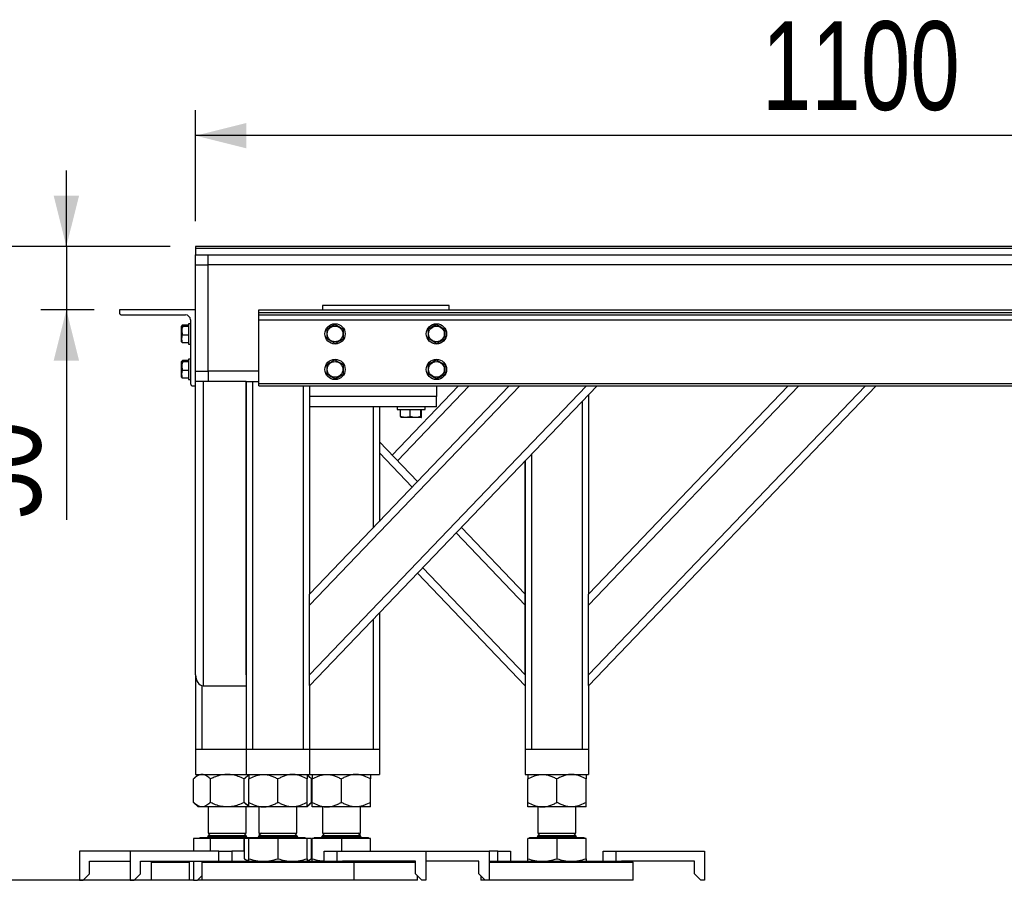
# Model space of a CAD drawing. Header units: millimetres. Extents: x 5 to 589, y 5 to 415.
# Tile 43 of 62: x 327 to 366, y 275 to 309. Entities that reach past the tile are written whole.
import ezdxf

# ---------------------------------------------------------------- set-up
doc = ezdxf.new("R2010")
doc.units = ezdxf.units.MM
doc.layers.add('COTES', color=1, linetype='Continuous')
doc.layers.add('TRAIT-FORT', color=4, linetype='Continuous', lineweight=25)
doc.styles.add('SLDTEXTSTYLE0', font='TXT', dxfattribs={"width": 0.75})
doc.dimstyles.new('SLDDIMSTYLE0', dxfattribs={"dimtxt": 3.5, "dimasz": 2, "dimexe": 0, "dimexo": 0.0625, "dimgap": 0.875, "dimtad": 1, "dimlfac": 20, "dimrnd": 1e-09, "dimzin": 12, "dimdsep": 46, "dimtxsty": 'SLDTEXTSTYLE0', "dimsah": 1, "dimcen": 0.09, "dimadec": 0, "dimazin": 3, "dimtfac": 1, "dimtofl": 0, "dimtmove": 0, "dimatfit": 3, "dimfxl": 0, "dimfrac": 2, "dimtolj": 1, "dimtzin": 12, "dimarcsym": 0})
doc.dimstyles.new('SLDDIMSTYLE1', dxfattribs={"dimtxt": 3.5, "dimasz": 2, "dimexe": 0, "dimexo": 0.0625, "dimgap": 0.875, "dimtad": 1, "dimlfac": 20, "dimrnd": 1e-09, "dimzin": 12, "dimdsep": 46, "dimtxsty": 'SLDTEXTSTYLE0', "dimsah": 1, "dimcen": 0.09, "dimadec": 0, "dimazin": 3, "dimtfac": 1, "dimtmove": 0, "dimatfit": 0, "dimfxl": 0, "dimfrac": 2, "dimtolj": 1, "dimtzin": 12, "dimarcsym": 0})

# ---------------------------------------------------------------- blocks, each defined once
blk = doc.blocks.new('_D_8')
at = {"layer": 'COTES', "color": 1}
for p, q in [((329.277, 300.2), (329.277, 303.2)), ((333.371, 300.2), (328.277, 300.2)), ((329.277, 300.2), (329.277, 297.7)), ((330.371, 297.7), (328.277, 297.7)), ((329.277, 297.7), (329.277, 289.419))]:
    blk.add_line(p, q, dxfattribs=at)
for points in [[(329.277, 300.2), (329.777, 302.2), (328.777, 302.2)], [(329.277, 297.7), (328.777, 295.7), (329.777, 295.7)]]:
    blk.add_solid(points, dxfattribs=at)
at = {"layer": 'COTES', "color": 1, "insert": (324.765, 289.419), "char_height": 3.5, "attachment_point": 1, "rotation": 90, "style": 'SLDTEXTSTYLE0'}
blk.add_mtext('50', dxfattribs=at)
blk = doc.blocks.new('_D_9')
at = {"layer": 'COTES', "color": 1}
for p, q in [((333.371, 300.2), (318.796, 300.2)), ((319.796, 275.2), (319.796, 300.2)), ((333.621, 275.2), (318.796, 275.2))]:
    blk.add_line(p, q, dxfattribs=at)
for points in [[(319.796, 300.2), (319.296, 298.2), (320.296, 298.2)], [(319.796, 275.2), (320.296, 277.2), (319.296, 277.2)]]:
    blk.add_solid(points, dxfattribs=at)
at = {"layer": 'COTES', "color": 1, "insert": (315.285, 283.821), "char_height": 3.5, "attachment_point": 1, "rotation": 90, "style": 'SLDTEXTSTYLE0'}
blk.add_mtext('500', dxfattribs=at)
blk = doc.blocks.new('_D_10')
at = {"layer": 'COTES', "color": 1}
for p, q in [((334.371, 301.2), (334.371, 305.569)), ((389.371, 301.2), (389.371, 305.569)), ((389.371, 304.569), (334.371, 304.569))]:
    blk.add_line(p, q, dxfattribs=at)
for points in [[(334.371, 304.569), (336.371, 304.069), (336.371, 305.069)], [(389.371, 304.569), (387.371, 305.069), (387.371, 304.069)]]:
    blk.add_solid(points, dxfattribs=at)
at = {"layer": 'COTES', "color": 1, "insert": (356.699, 309.081), "char_height": 3.5, "attachment_point": 1, "style": 'SLDTEXTSTYLE0'}
blk.add_mtext('1100', dxfattribs=at)

msp = doc.modelspace()

# ---------------------------------------------------------------- linework, layer by layer
at = {"layer": 'TRAIT-FORT', "color": 4, "linetype": 'Continuous', "lineweight": 25}
for p, q in [((389.37148, 300.20024), (334.37148, 300.20024)), ((334.37148, 300.20024), (334.37148, 300.12524)), ((334.37148, 300.12524), (334.37148, 299.87524)), ((389.37148, 300.12524), (334.37148, 300.12524)), ((334.37148, 299.87524), (389.37148, 299.87524)), ((334.37148, 299.47524), (334.37148, 299.87524)), ((334.87148, 299.47524), (334.87148, 299.87524)), ((334.37148, 299.47524), (334.87148, 299.47524)), ((334.37148, 295.27524), (334.37148, 299.47524)), ((334.87148, 295.27524), (334.87148, 299.47524)), ((388.87148, 299.47524), (334.87148, 299.47524)), ((344.37148, 297.87524), (339.37148, 297.87524)), ((339.37148, 297.87524), (339.37148, 297.70024)), ((344.37148, 297.70024), (344.37148, 297.87524)), ((331.37148, 297.70024), (331.37148, 297.60024)), ((334.37148, 297.70024), (331.37148, 297.70024)), ((331.47148, 297.50024), (333.97148, 297.50024)), ((336.87148, 297.60024), (336.87148, 297.70024)), ((336.87148, 297.70024), (386.87148, 297.70024)), ((336.87148, 297.50024), (336.87148, 297.60024)), ((336.87148, 297.60024), (386.87148, 297.60024)), ((336.87148, 297.50024), (386.87148, 297.50024)), ((336.87148, 297.30024), (336.87148, 297.50024)), ((333.83298, 297.07891), (333.82148, 297.05899)), ((333.82148, 296.86921), (333.82148, 297.05899)), ((334.09648, 297.09654), (333.85989, 297.09654)), ((334.09648, 297.04862), (333.85989, 297.04862)), ((334.17148, 297.15024), (334.09648, 297.15024)), ((334.09648, 297.15024), (334.09648, 296.35024)), ((334.17148, 297.30024), (334.17148, 294.80024)), ((336.87148, 297.30024), (386.87148, 297.30024)), ((336.87148, 294.80024), (336.87148, 297.30024)), ((333.82148, 296.44149), (333.82148, 296.86921)), ((334.09648, 296.70232), (333.85989, 296.70232)), ((333.82148, 296.44149), (333.83298, 296.42158)), ((334.09648, 296.40394), (333.85989, 296.40394)), ((334.09648, 296.35024), (334.17148, 296.35024)), ((333.83298, 295.67891), (333.82148, 295.65899)), ((333.82148, 295.46921), (333.82148, 295.65899)), ((333.82148, 295.04149), (333.82148, 295.46921)), ((334.09648, 295.69654), (333.85989, 295.69654)), ((334.09648, 295.64862), (333.85989, 295.64862)), ((334.17148, 295.75024), (334.09648, 295.75024)), ((334.09648, 295.75024), (334.09648, 294.95024)), ((334.09648, 295.30232), (333.85989, 295.30232)), ((334.37148, 295.27524), (334.87148, 295.27524)), ((334.37148, 294.87524), (334.37148, 295.27524)), ((334.87148, 295.27524), (334.87148, 294.87524)), ((336.87148, 295.27524), (334.87148, 295.27524)), ((333.82148, 295.04149), (333.83298, 295.02158)), ((334.09648, 295.00394), (333.85989, 295.00394)), ((334.09648, 294.95024), (334.17148, 294.95024)), ((334.27148, 294.70024), (334.37148, 294.70024)), ((334.37148, 294.70024), (334.37148, 294.87524)), ((334.87148, 294.87524), (334.37148, 294.87524)), ((334.37148, 283.30883), (334.37148, 294.70024)), ((334.67148, 294.87524), (334.67148, 282.87524)), ((336.37148, 294.87524), (334.87148, 294.87524)), ((336.37138, 283.30883), (336.37138, 294.87524)), ((336.37148, 294.87524), (336.37148, 280.37524)), ((336.37148, 294.87524), (336.62148, 294.87524)), ((336.62148, 294.87524), (336.62148, 280.37524)), ((336.62148, 294.87524), (336.87148, 294.87524)), ((336.87148, 294.80024), (386.87148, 294.80024)), ((336.87148, 294.70024), (336.87148, 294.80024)), ((336.87148, 294.70024), (386.87148, 294.70024)), ((338.62138, 294.70024), (338.62138, 280.37524)), ((338.87138, 294.70024), (338.87138, 286.48242)), ((350.20367, 294.70024), (338.87138, 282.87524)), ((338.87138, 286.48846), (346.74101, 294.70024)), ((338.87138, 283.30883), (349.78815, 294.70024)), ((347.15653, 294.70024), (338.87138, 286.05487)), ((338.87148, 294.70024), (338.87148, 286.48856)), ((342.12143, 291.96677), (344.74101, 294.70024)), ((345.15653, 294.70024), (342.32919, 291.74998)), ((343.87148, 294.70024), (343.87148, 294.27524)), ((361.20367, 294.70024), (349.87138, 282.87524)), ((349.87138, 286.48846), (357.74101, 294.70024)), ((349.87138, 283.30883), (360.78815, 294.70024)), ((358.15653, 294.70024), (349.87138, 286.05487)), ((349.87138, 294.35351), (349.87138, 286.48239)), ((343.87148, 294.27524), (338.87148, 294.27524)), ((343.87148, 293.87524), (343.87148, 294.27524)), ((349.62138, 294.09264), (349.62138, 280.37524)), ((343.87148, 293.87524), (338.87148, 293.87524)), ((341.37138, 293.87524), (341.37138, 289.09715)), ((341.62138, 293.87524), (341.62138, 289.35802)), ((341.62148, 293.87524), (341.62148, 289.35812)), ((342.32148, 293.87524), (342.32148, 293.77524)), ((342.32148, 293.77524), (343.42148, 293.77524)), ((342.45647, 293.49097), (342.45647, 293.77524)), ((342.83955, 293.49097), (342.83955, 293.77524)), ((343.25456, 293.49097), (343.25456, 293.77524)), ((343.28649, 293.49097), (343.28649, 293.77524)), ((343.42148, 293.77524), (343.42148, 293.87524)), ((342.64801, 293.45524), (342.47224, 293.45524)), ((343.04705, 293.45524), (342.64801, 293.45524)), ((343.27052, 293.45524), (343.04705, 293.45524)), ((341.62148, 292.48846), (343.12143, 290.92329)), ((342.91367, 290.7065), (341.62148, 292.05487)), ((347.62148, 292.00578), (347.62148, 280.37524)), ((347.37138, 283.30883), (347.37138, 291.74481)), ((347.37148, 291.74491), (347.37148, 280.37524)), ((347.37138, 286.05497), (344.645, 288.89989)), ((344.85276, 289.11668), (347.37138, 286.48856)), ((347.37148, 282.87524), (343.12143, 287.31008)), ((343.32919, 287.52687), (347.37138, 283.30893)), ((338.87138, 286.05487), (338.87138, 286.48242)), ((349.87138, 286.05487), (349.87138, 286.48239)), ((338.87138, 283.30883), (338.87138, 286.05487)), ((349.87138, 283.30883), (349.87138, 286.05487)), ((341.37138, 285.48394), (341.37138, 280.37524)), ((341.62138, 285.74481), (341.62138, 280.37524)), ((341.62148, 285.74491), (341.62148, 280.37524)), ((334.37148, 283.30883), (334.37148, 280.37524)), ((338.87138, 282.88128), (338.87138, 283.30883)), ((349.87138, 282.88131), (349.87138, 283.30883)), ((334.62148, 282.88131), (334.62148, 280.37524)), ((334.67148, 282.87524), (336.37148, 282.87524)), ((338.87138, 282.88128), (338.87138, 280.37524)), ((338.87148, 282.87535), (338.87148, 280.37524)), ((349.87138, 282.88131), (349.87138, 280.37524)), ((334.37143, 280.37524), (334.37143, 279.37524)), ((334.37143, 280.37524), (334.62148, 280.37524)), ((334.62148, 280.37524), (336.35773, 280.37524)), ((336.37143, 280.37524), (336.37143, 279.37524)), ((336.37143, 280.37524), (336.62148, 280.37524)), ((336.62148, 280.37524), (338.62138, 280.37524)), ((338.62138, 280.37524), (338.87143, 280.37524)), ((338.87143, 280.37524), (338.87143, 279.37524)), ((338.87148, 280.37524), (341.37138, 280.37524)), ((341.37138, 280.37524), (341.62143, 280.37524)), ((341.62143, 280.37524), (341.62143, 279.37524)), ((341.62153, 280.37524), (341.62153, 279.37524)), ((347.37143, 280.37524), (347.37143, 279.37524)), ((347.37143, 280.37524), (347.62148, 280.37524)), ((347.62148, 280.37524), (349.62138, 280.37524)), ((349.62138, 280.37524), (349.87143, 280.37524)), ((349.87143, 280.37524), (349.87143, 279.37524)), ((334.47143, 279.37524), (334.29353, 279.19734)), ((334.29353, 278.27315), (334.29353, 279.19734)), ((334.37143, 279.37524), (336.37143, 279.37524)), ((334.95748, 278.27315), (334.95748, 279.19734)), ((336.28538, 278.27315), (336.28538, 279.19734)), ((336.47143, 279.37524), (336.29353, 279.19734)), ((336.29353, 278.27315), (336.29353, 279.19734)), ((336.37143, 279.37524), (338.87143, 279.37524)), ((336.47143, 278.27315), (336.47143, 279.19734)), ((337.62143, 278.27315), (337.62143, 279.19734)), ((338.94934, 279.19734), (338.77143, 279.37524)), ((338.77143, 278.27315), (338.77143, 279.19734)), ((338.87143, 279.37524), (341.62143, 279.37524)), ((338.94934, 278.27315), (338.94934, 279.19734)), ((338.97143, 278.27315), (338.97143, 279.19734)), ((340.12143, 278.27315), (340.12143, 279.19734)), ((341.27143, 278.27315), (341.27143, 279.19734)), ((341.27153, 278.27315), (341.27153, 279.19734)), ((341.62143, 279.37524), (341.62153, 279.37524)), ((347.37143, 279.37524), (349.87143, 279.37524)), ((347.47143, 278.27315), (347.47143, 279.19734)), ((348.62143, 278.27315), (348.62143, 279.19734)), ((349.77143, 278.27315), (349.77143, 279.19734)), ((334.29353, 278.27315), (334.47143, 278.09524)), ((334.6255, 278.09524), (334.47143, 278.09524)), ((335.62143, 278.09524), (334.6255, 278.09524)), ((334.87143, 278.09524), (334.87143, 277.06024)), ((336.47143, 278.09524), (335.62143, 278.09524)), ((336.29353, 278.27315), (336.47143, 278.09524)), ((336.37143, 277.06024), (336.37143, 278.09524)), ((337.04643, 278.09524), (336.47143, 278.09524)), ((336.87143, 278.09524), (336.87143, 277.06024)), ((338.19643, 278.09524), (337.04643, 278.09524)), ((338.77143, 278.09524), (338.19643, 278.09524)), ((338.37143, 277.06024), (338.37143, 278.09524)), ((338.77143, 278.09524), (338.94934, 278.27315)), ((339.54643, 278.09524), (338.97143, 278.09524)), ((339.37143, 278.09524), (339.37143, 277.06024)), ((340.69643, 278.09524), (339.54643, 278.09524)), ((341.27143, 278.09524), (340.69643, 278.09524)), ((340.87143, 277.06024), (340.87143, 278.09524)), ((340.87153, 277.06024), (340.87153, 278.09524)), ((341.27153, 278.09524), (341.27143, 278.09524)), ((348.04643, 278.09524), (347.47143, 278.09524)), ((347.87143, 278.09524), (347.87143, 277.06024)), ((349.19643, 278.09524), (348.04643, 278.09524)), ((349.77143, 278.09524), (349.19643, 278.09524)), ((349.37143, 277.06024), (349.37143, 278.09524)), ((334.29353, 276.84524), (334.29353, 276.35024)), ((334.95748, 276.84524), (334.29353, 276.84524)), ((334.55393, 276.88024), (334.51893, 276.84524)), ((334.55393, 276.88524), (334.55393, 276.88024)), ((334.55393, 276.88524), (336.55393, 276.88524)), ((334.55393, 276.88024), (336.55393, 276.88024)), ((334.96615, 277.06024), (334.87143, 276.96553)), ((334.87143, 277.06024), (336.37143, 277.06024)), ((334.87143, 276.96553), (334.87143, 276.93524)), ((334.87143, 276.96553), (335.24643, 276.96553)), ((334.87143, 276.93524), (336.37143, 276.93524)), ((334.95748, 276.35024), (334.95748, 276.84524)), ((336.28538, 276.84524), (334.95748, 276.84524)), ((335.24643, 276.96553), (336.37143, 276.96553)), ((336.37143, 276.96553), (336.27671, 277.06024)), ((336.28538, 276.35024), (336.28538, 276.84524)), ((336.29353, 276.84524), (336.28538, 276.84524)), ((336.29353, 276.84524), (336.29353, 276.05296)), ((336.47143, 276.84524), (336.29353, 276.84524)), ((336.37143, 276.93524), (336.37143, 276.96553)), ((336.47143, 276.05296), (336.47143, 276.84524)), ((337.62143, 276.84524), (336.47143, 276.84524)), ((336.55393, 276.88024), (336.51893, 276.84524)), ((336.55393, 276.88524), (336.55393, 276.88024)), ((336.55393, 276.88524), (337.08768, 276.88524)), ((336.55393, 276.88024), (337.08768, 276.88024)), ((336.96615, 277.06024), (336.87143, 276.96553)), ((336.87143, 277.06024), (337.24643, 277.06024)), ((336.87143, 276.96553), (336.87143, 276.93524)), ((336.87143, 276.96553), (338.27095, 276.96553)), ((336.87143, 276.93524), (337.24643, 276.93524)), ((337.08768, 276.88524), (338.68893, 276.88524)), ((337.08768, 276.88024), (338.68893, 276.88024)), ((337.24643, 277.06024), (338.37143, 277.06024)), ((337.24643, 276.93524), (338.37143, 276.93524)), ((337.62143, 276.84524), (337.62143, 276.05296)), ((338.77143, 276.84524), (337.62143, 276.84524)), ((338.27095, 276.96553), (338.37143, 276.96553)), ((338.37143, 276.96553), (338.27671, 277.06024)), ((338.37143, 276.93524), (338.37143, 276.96553)), ((338.68893, 276.88024), (338.68893, 276.88524)), ((338.72393, 276.84524), (338.68893, 276.88024)), ((338.94934, 276.84524), (338.77143, 276.84524)), ((338.77143, 276.05296), (338.77143, 276.84524)), ((338.94934, 276.05296), (338.94934, 276.84524)), ((338.97143, 276.05296), (338.97143, 276.84524)), ((340.12143, 276.84524), (338.97143, 276.84524)), ((339.05393, 276.88024), (339.01893, 276.84524)), ((339.05393, 276.88524), (339.05393, 276.88024)), ((339.05393, 276.88524), (339.58768, 276.88524)), ((339.05393, 276.88024), (339.58768, 276.88024)), ((339.46615, 277.06024), (339.37143, 276.96553)), ((339.37143, 277.06024), (339.74643, 277.06024)), ((339.37143, 276.96553), (339.37143, 276.93524)), ((339.37143, 276.96553), (340.77095, 276.96553)), ((339.37143, 276.93524), (339.74643, 276.93524)), ((339.58768, 276.88524), (341.18893, 276.88524)), ((339.58768, 276.88024), (341.18893, 276.88024)), ((339.74643, 277.06024), (340.87143, 277.06024)), ((339.74643, 276.93524), (340.87143, 276.93524)), ((341.27143, 276.84524), (340.12143, 276.84524)), ((340.12143, 276.84524), (340.12143, 276.35024)), ((340.77095, 276.96553), (340.87143, 276.96553)), ((340.87143, 276.96553), (340.77671, 277.06024)), ((340.87153, 276.96553), (340.77681, 277.06024)), ((340.87143, 277.06024), (340.87153, 277.06024)), ((340.87143, 276.93524), (340.87143, 276.96553)), ((340.87143, 276.96553), (340.87153, 276.96553)), ((340.87143, 276.93524), (340.87153, 276.93524)), ((340.87153, 276.93524), (340.87153, 276.96553)), ((341.18893, 276.88024), (341.18893, 276.88524)), ((341.18893, 276.88524), (341.18903, 276.88524)), ((341.22393, 276.84524), (341.18893, 276.88024)), ((341.18893, 276.88024), (341.18903, 276.88024)), ((341.18903, 276.88024), (341.18903, 276.88524)), ((341.22403, 276.84524), (341.18903, 276.88024)), ((341.27143, 276.35024), (341.27143, 276.84524)), ((341.27153, 276.84524), (341.27143, 276.84524)), ((341.27153, 276.35024), (341.27153, 276.84524)), ((347.47143, 276.05296), (347.47143, 276.84524)), ((348.62143, 276.84524), (347.47143, 276.84524)), ((347.55393, 276.88024), (347.51893, 276.84524)), ((347.55393, 276.88524), (347.55393, 276.88024)), ((347.55393, 276.88524), (348.08768, 276.88524)), ((347.55393, 276.88024), (348.08768, 276.88024)), ((347.96615, 277.06024), (347.87143, 276.96553)), ((347.87143, 277.06024), (348.24643, 277.06024)), ((347.87143, 276.96553), (347.87143, 276.93524)), ((347.87143, 276.96553), (349.27095, 276.96553)), ((347.87143, 276.93524), (348.24643, 276.93524)), ((348.08768, 276.88524), (349.68893, 276.88524)), ((348.08768, 276.88024), (349.68893, 276.88024)), ((348.24643, 277.06024), (349.37143, 277.06024)), ((348.24643, 276.93524), (349.37143, 276.93524)), ((348.62143, 276.84524), (348.62143, 276.05296)), ((349.77143, 276.84524), (348.62143, 276.84524)), ((349.27095, 276.96553), (349.37143, 276.96553)), ((349.37143, 276.96553), (349.27671, 277.06024)), ((349.37143, 276.93524), (349.37143, 276.96553)), ((349.68893, 276.88024), (349.68893, 276.88524)), ((349.72393, 276.84524), (349.68893, 276.88024)), ((349.77143, 276.05296), (349.77143, 276.84524)), ((329.79643, 276.35024), (329.79643, 275.20024)), ((331.79643, 276.35024), (329.79643, 276.35024)), ((331.79643, 276.35024), (331.79643, 275.20024)), ((335.29643, 276.35024), (331.79643, 276.35024)), ((335.29643, 275.95024), (335.29643, 276.35024)), ((335.29643, 276.35024), (335.79643, 276.35024)), ((336.29353, 276.35024), (335.79643, 276.35024)), ((335.79643, 276.35024), (335.79643, 275.95024)), ((336.29353, 276.05296), (336.47143, 275.95024)), ((338.77143, 275.95024), (338.94934, 276.05296)), ((338.94934, 276.35024), (338.97143, 276.35024)), ((339.44643, 275.95024), (339.44643, 276.35024)), ((339.44643, 276.35024), (339.94643, 276.35024)), ((339.94643, 276.35024), (339.94643, 275.95024)), ((339.94643, 276.35024), (343.44643, 276.35024)), ((343.44643, 276.35024), (345.94643, 276.35024)), ((343.44643, 276.35024), (343.44643, 275.20024)), ((345.94643, 276.35024), (345.94653, 276.35024)), ((345.94643, 276.35024), (345.94643, 275.20024)), ((345.94653, 276.35024), (345.94653, 275.20024)), ((346.29643, 276.35024), (345.94653, 276.35024)), ((346.29643, 275.95024), (346.29643, 276.35024)), ((346.29643, 276.35024), (346.79643, 276.35024)), ((346.79643, 276.35024), (346.79643, 275.95024)), ((350.44643, 275.95024), (350.44643, 276.35024)), ((350.44643, 276.35024), (350.94643, 276.35024)), ((350.94643, 276.35024), (350.94643, 275.95024)), ((350.94643, 276.35024), (354.44643, 276.35024)), ((354.44643, 276.35024), (354.44643, 275.20024)), ((330.19643, 275.45024), (330.19643, 275.95024)), ((330.19643, 275.95024), (331.79643, 275.95024)), ((332.19643, 275.95024), (335.08125, 275.95024)), ((332.19643, 275.45024), (332.19643, 275.95024)), ((332.67143, 275.95024), (332.62143, 275.90024)), ((332.62143, 275.90024), (332.62143, 275.20024)), ((334.12143, 275.90024), (332.62143, 275.90024)), ((334.12143, 275.95024), (334.12143, 275.20024)), ((334.29643, 275.95024), (334.29643, 275.20024)), ((334.67143, 275.95024), (334.62143, 275.90024)), ((334.62143, 275.90024), (334.62143, 275.20024)), ((340.62143, 275.90024), (334.62143, 275.90024)), ((335.08125, 275.95024), (340.16161, 275.95024)), ((343.04643, 275.95024), (340.16161, 275.95024)), ((340.62143, 275.90024), (340.57143, 275.95024)), ((340.62143, 275.20024), (340.62143, 275.90024)), ((343.04643, 275.90024), (340.62143, 275.90024)), ((343.04643, 275.45024), (343.04643, 275.95024)), ((345.54643, 275.95024), (343.44643, 275.95024)), ((345.54643, 275.45024), (345.54643, 275.95024)), ((351.62143, 275.90024), (345.94643, 275.90024)), ((345.94653, 275.95024), (346.08125, 275.95024)), ((346.08125, 275.95024), (351.16161, 275.95024)), ((354.04643, 275.95024), (351.16161, 275.95024)), ((351.62143, 275.90024), (351.57143, 275.95024)), ((351.62143, 275.20024), (351.62143, 275.90024)), ((354.04643, 275.45024), (354.04643, 275.95024)), ((329.94643, 275.20024), (330.19643, 275.45024)), ((331.94643, 275.20024), (332.19643, 275.45024)), ((334.44643, 275.20024), (334.62143, 275.37524)), ((334.44653, 275.20024), (334.62143, 275.37514)), ((343.04643, 275.45024), (343.29643, 275.20024)), ((343.12143, 275.20024), (343.12143, 275.37524)), ((343.12153, 275.20024), (343.12153, 275.37514)), ((345.54643, 275.45024), (345.79643, 275.20024)), ((345.62143, 275.37524), (345.62143, 275.20024)), ((354.04643, 275.45024), (354.29643, 275.20024)), ((329.79643, 275.20024), (329.94643, 275.20024)), ((331.79643, 275.20024), (331.94643, 275.20024)), ((334.12143, 275.20024), (332.62143, 275.20024)), ((334.29643, 275.20024), (334.12143, 275.20024)), ((334.29643, 275.20024), (334.44643, 275.20024)), ((334.44643, 275.20024), (334.44653, 275.20024)), ((334.62143, 275.20024), (334.44653, 275.20024)), ((337.62143, 275.20024), (334.62143, 275.20024)), ((340.62143, 275.20024), (337.62143, 275.20024)), ((343.12143, 275.20024), (340.62143, 275.20024)), ((343.12153, 275.20024), (343.12143, 275.20024)), ((343.44643, 275.20024), (343.29643, 275.20024)), ((345.79643, 275.20024), (345.62143, 275.20024)), ((345.94643, 275.20024), (345.79643, 275.20024)), ((345.94653, 275.20024), (345.94643, 275.20024)), ((348.62143, 275.20024), (345.94643, 275.20024)), ((351.62143, 275.20024), (348.62143, 275.20024)), ((354.44643, 275.20024), (354.29643, 275.20024))]:
    msp.add_line(p, q, dxfattribs=at)
for centre, radius in [((339.87148, 296.75024), 0.4), ((339.87148, 296.75024), 0.30875), ((343.87148, 296.75024), 0.4), ((343.87148, 296.75024), 0.30875), ((339.87148, 295.35024), 0.4), ((339.87148, 295.35024), 0.30875), ((343.87148, 295.35024), 0.4), ((343.87148, 295.35024), 0.30875)]:
    msp.add_circle(centre, radius, dxfattribs=at)
for centre, radius, start, end in [((331.47148, 297.60024), 0.1, 180, 270), ((333.97148, 297.30024), 0.2, 0, 90), ((334.27148, 294.80024), 0.1, 180, 270), ((334.82143, 276.93524), 0.05, 270, 360), ((336.42143, 276.93524), 0.05, 180, 270), ((336.82143, 276.93524), 0.05, 270, 360), ((338.42143, 276.93524), 0.05, 180, 270), ((339.32143, 276.93524), 0.05, 270, 360), ((340.92143, 276.93524), 0.05, 180, 270), ((347.82143, 276.93524), 0.05, 270, 360), ((349.42143, 276.93524), 0.05, 180, 270)]:
    msp.add_arc(centre, radius, start, end, dxfattribs=at)
for centre, end_param in [((334.67148, 283.30883), 6.28318531), ((336.67138, 283.30883), 4.73820959), ((347.67138, 283.30883), 4.73820959)]:
    msp.add_ellipse(centre, major_axis=(0, -0.43359), ratio=0.69190536, start_param=4.71238898, end_param=end_param, dxfattribs=at)
for points, knots in [([(333.85989, 297.09654), (333.85157, 297.09239), (333.83475, 297.08398), (333.82542, 297.06767), (333.84654, 297.056), (333.85989, 297.04862)], [0, 0, 0, 0, 0.26486233, 0.53546796, 1, 1, 1, 1]), ([(333.85989, 297.04862), (333.84826, 297.00446), (333.82903, 296.93148), (333.83089, 296.82566), (333.84425, 296.75466), (333.85644, 296.71388), (333.85989, 296.70232)], [0, 0, 0, 0, 0.38639472, 0.63860277, 0.89762595, 1, 1, 1, 1]), ([(339.87148, 297.12552), (339.84329, 297.10925), (339.7863, 297.07634), (339.67569, 297.01248), (339.59651, 296.96677), (339.54648, 296.93788)], [0, 0, 0, 0, 0.26486233, 0.53546796, 1, 1, 1, 1]), ([(339.87148, 297.12552), (339.89967, 297.10925), (339.95666, 297.07634), (340.06727, 297.01248), (340.14645, 296.96677), (340.19648, 296.93788)], [0, 0, 0, 0, 0.26486233, 0.53546796, 1, 1, 1, 1]), ([(343.87148, 297.12552), (343.84329, 297.10925), (343.7863, 297.07634), (343.67569, 297.01248), (343.59651, 296.96677), (343.54648, 296.93788)], [0, 0, 0, 0, 0.26486233, 0.53546796, 1, 1, 1, 1]), ([(343.87148, 297.12552), (343.89967, 297.10925), (343.95666, 297.07634), (344.06727, 297.01248), (344.14645, 296.96677), (344.19648, 296.93788)], [0, 0, 0, 0, 0.26486233, 0.53546796, 1, 1, 1, 1]), ([(333.85989, 296.40394), (333.85157, 296.42983), (333.83475, 296.48215), (333.82542, 296.5837), (333.84654, 296.65639), (333.85989, 296.70232)], [0, 0, 0, 0, 0.264862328, 0.535467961, 1, 1, 1, 1]), ([(339.54648, 296.93788), (339.54648, 296.89003), (339.54648, 296.81094), (339.54648, 296.69627), (339.54648, 296.61933), (339.54648, 296.57513), (339.54648, 296.56261)], [0, 0, 0, 0, 0.38639472, 0.63860277, 0.89762595, 1, 1, 1, 1]), ([(340.19648, 296.93788), (340.19648, 296.89003), (340.19648, 296.81094), (340.19648, 296.69627), (340.19648, 296.61933), (340.19648, 296.57513), (340.19648, 296.56261)], [0, 0, 0, 0, 0.38639472, 0.63860277, 0.89762595, 1, 1, 1, 1]), ([(343.54648, 296.93788), (343.54648, 296.89003), (343.54648, 296.81094), (343.54648, 296.69627), (343.54648, 296.61933), (343.54648, 296.57513), (343.54648, 296.56261)], [0, 0, 0, 0, 0.38639472, 0.63860277, 0.89762595, 1, 1, 1, 1]), ([(344.19648, 296.93788), (344.19648, 296.89003), (344.19648, 296.81094), (344.19648, 296.69627), (344.19648, 296.61933), (344.19648, 296.57513), (344.19648, 296.56261)], [0, 0, 0, 0, 0.38639472, 0.63860277, 0.89762595, 1, 1, 1, 1]), ([(333.85989, 296.40394), (333.85079, 296.4081), (333.83739, 296.41421), (333.83534, 296.42053), (333.83468, 296.42256)], [0, 0, 0, 0, 0.67910778, 1, 1, 1, 1]), ([(339.87148, 296.37497), (339.84329, 296.39124), (339.7863, 296.42415), (339.67569, 296.48801), (339.59651, 296.53372), (339.54648, 296.56261)], [0, 0, 0, 0, 0.26486233, 0.53546796, 1, 1, 1, 1]), ([(339.87148, 296.37497), (339.89967, 296.39124), (339.95666, 296.42415), (340.06727, 296.48801), (340.14645, 296.53372), (340.19648, 296.56261)], [0, 0, 0, 0, 0.26486233, 0.53546796, 1, 1, 1, 1]), ([(343.87148, 296.37497), (343.84329, 296.39124), (343.7863, 296.42415), (343.67569, 296.48801), (343.59651, 296.53372), (343.54648, 296.56261)], [0, 0, 0, 0, 0.26486233, 0.53546796, 1, 1, 1, 1]), ([(343.87148, 296.37497), (343.89967, 296.39124), (343.95666, 296.42415), (344.06727, 296.48801), (344.14645, 296.53372), (344.19648, 296.56261)], [0, 0, 0, 0, 0.26486233, 0.53546796, 1, 1, 1, 1]), ([(333.85989, 295.69654), (333.85157, 295.69239), (333.83475, 295.68398), (333.82542, 295.66767), (333.84654, 295.656), (333.85989, 295.64862)], [0, 0, 0, 0, 0.26486233, 0.53546796, 1, 1, 1, 1]), ([(333.85989, 295.64862), (333.84826, 295.60446), (333.82903, 295.53148), (333.83089, 295.42566), (333.84425, 295.35466), (333.85644, 295.31388), (333.85989, 295.30232)], [0, 0, 0, 0, 0.38639472, 0.63860277, 0.89762595, 1, 1, 1, 1]), ([(339.87148, 295.72552), (339.84329, 295.70925), (339.7863, 295.67634), (339.67569, 295.61248), (339.59651, 295.56677), (339.54648, 295.53788)], [0, 0, 0, 0, 0.26486233, 0.53546796, 1, 1, 1, 1]), ([(339.54648, 295.53788), (339.54648, 295.49003), (339.54648, 295.41094), (339.54648, 295.29627), (339.54648, 295.21933), (339.54648, 295.17513), (339.54648, 295.16261)], [0, 0, 0, 0, 0.38639472, 0.63860277, 0.89762595, 1, 1, 1, 1]), ([(339.87148, 295.72552), (339.89967, 295.70925), (339.95666, 295.67634), (340.06727, 295.61248), (340.14645, 295.56677), (340.19648, 295.53788)], [0, 0, 0, 0, 0.26486233, 0.53546796, 1, 1, 1, 1]), ([(340.19648, 295.53788), (340.19648, 295.49003), (340.19648, 295.41094), (340.19648, 295.29627), (340.19648, 295.21933), (340.19648, 295.17513), (340.19648, 295.16261)], [0, 0, 0, 0, 0.38639472, 0.63860277, 0.89762595, 1, 1, 1, 1]), ([(343.87148, 295.72552), (343.84329, 295.70925), (343.7863, 295.67634), (343.67569, 295.61248), (343.59651, 295.56677), (343.54648, 295.53788)], [0, 0, 0, 0, 0.26486233, 0.53546796, 1, 1, 1, 1]), ([(343.54648, 295.53788), (343.54648, 295.49003), (343.54648, 295.41094), (343.54648, 295.29627), (343.54648, 295.21933), (343.54648, 295.17513), (343.54648, 295.16261)], [0, 0, 0, 0, 0.38639472, 0.63860277, 0.89762595, 1, 1, 1, 1]), ([(343.87148, 295.72552), (343.89967, 295.70925), (343.95666, 295.67634), (344.06727, 295.61248), (344.14645, 295.56677), (344.19648, 295.53788)], [0, 0, 0, 0, 0.26486233, 0.53546796, 1, 1, 1, 1]), ([(344.19648, 295.53788), (344.19648, 295.49003), (344.19648, 295.41094), (344.19648, 295.29627), (344.19648, 295.21933), (344.19648, 295.17513), (344.19648, 295.16261)], [0, 0, 0, 0, 0.38639472, 0.63860277, 0.89762595, 1, 1, 1, 1]), ([(333.85989, 295.00394), (333.85157, 295.02983), (333.83475, 295.08215), (333.82542, 295.1837), (333.84654, 295.25639), (333.85989, 295.30232)], [0, 0, 0, 0, 0.264862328, 0.535467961, 1, 1, 1, 1]), ([(339.87148, 294.97497), (339.84329, 294.99124), (339.7863, 295.02415), (339.67569, 295.08801), (339.59651, 295.13372), (339.54648, 295.16261)], [0, 0, 0, 0, 0.26486233, 0.53546796, 1, 1, 1, 1]), ([(339.87148, 294.97497), (339.89967, 294.99124), (339.95666, 295.02415), (340.06727, 295.08801), (340.14645, 295.13372), (340.19648, 295.16261)], [0, 0, 0, 0, 0.26486233, 0.53546796, 1, 1, 1, 1]), ([(343.87148, 294.97497), (343.84329, 294.99124), (343.7863, 295.02415), (343.67569, 295.08801), (343.59651, 295.13372), (343.54648, 295.16261)], [0, 0, 0, 0, 0.26486233, 0.53546796, 1, 1, 1, 1]), ([(343.87148, 294.97497), (343.89967, 294.99124), (343.95666, 295.02415), (344.06727, 295.08801), (344.14645, 295.13372), (344.19648, 295.16261)], [0, 0, 0, 0, 0.26486233, 0.53546796, 1, 1, 1, 1]), ([(333.85989, 295.00394), (333.85079, 295.0081), (333.83739, 295.01421), (333.83534, 295.02053), (333.83468, 295.02256)], [0, 0, 0, 0, 0.67910778, 1, 1, 1, 1]), ([(342.64801, 293.45524), (342.63363, 293.45561), (342.56883, 293.45723), (342.50564, 293.47621), (342.45647, 293.49097)], [0, 0, 0, 0, 0.22186854, 1, 1, 1, 1]), ([(342.45647, 293.49097), (342.45906, 293.48099), (342.4643, 293.46083), (342.46971, 293.45712), (342.47244, 293.45524)], [0, 0, 0, 0, 0.49545796, 1, 1, 1, 1]), ([(342.83955, 293.49097), (342.82719, 293.48679), (342.76484, 293.46568), (342.7, 293.45989), (342.64801, 293.45524)], [0, 0, 0, 0, 0.19827471, 1, 1, 1, 1]), ([(343.04705, 293.45524), (343.04213, 293.45529), (343.00489, 293.45561), (342.93466, 293.46341), (342.87144, 293.48173), (342.83955, 293.49097)], [0, 0, 0, 0, 0.07008577, 0.53078223, 1, 1, 1, 1]), ([(343.25456, 293.49097), (343.22086, 293.48099), (343.15284, 293.46083), (343.08253, 293.45712), (343.04705, 293.45524)], [0, 0, 0, 0, 0.49545796, 1, 1, 1, 1]), ([(343.25456, 293.49097), (343.25715, 293.48099), (343.26238, 293.46083), (343.26779, 293.45712), (343.27052, 293.45524)], [0, 0, 0, 0, 0.49545796, 1, 1, 1, 1]), ([(343.27052, 293.45524), (343.2709, 293.45529), (343.27377, 293.45561), (343.27917, 293.46341), (343.28404, 293.48173), (343.28649, 293.49097)], [0, 0, 0, 0, 0.07008577, 0.53078223, 1, 1, 1, 1]), ([(334.6255, 279.37524), (334.59663, 279.37271), (334.5383, 279.36758), (334.45338, 279.32793), (334.37128, 279.27132), (334.31952, 279.22207), (334.29353, 279.19734)], [0, 0, 0, 0, 0.24957791, 0.50436411, 0.75104693, 1, 1, 1, 1]), ([(334.95748, 279.19734), (334.912, 279.23917), (334.84313, 279.30252), (334.7445, 279.35373), (334.67936, 279.3729), (334.63941, 279.37464), (334.6255, 279.37524)], [0, 0, 0, 0, 0.43204542, 0.65434926, 0.87965336, 1, 1, 1, 1]), ([(335.62143, 279.37524), (335.60979, 279.37513), (335.51678, 279.37424), (335.33988, 279.3488), (335.13061, 279.27979), (335.00597, 279.22043), (334.95748, 279.19734)], [0, 0, 0, 0, 0.05039955, 0.40261353, 0.76758847, 1, 1, 1, 1]), ([(336.28538, 279.19734), (336.20757, 279.23324), (336.0646, 279.29921), (335.84062, 279.36259), (335.69514, 279.37099), (335.62143, 279.37524)], [0, 0, 0, 0, 0.3707742, 0.68118194, 1, 1, 1, 1]), ([(336.47143, 279.33267), (336.46525, 279.33009), (336.43116, 279.31584), (336.3714, 279.27019), (336.31956, 279.2217), (336.29353, 279.19734)], [0, 0, 0, 0, 0.09923358, 0.54755382, 1, 1, 1, 1]), ([(336.47143, 279.19734), (336.5502, 279.23917), (336.66949, 279.30252), (336.84032, 279.35373), (336.95315, 279.3729), (337.02234, 279.37464), (337.04643, 279.37524)], [0, 0, 0, 0, 0.432045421, 0.654349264, 0.87965336, 1, 1, 1, 1]), ([(336.47143, 279.37524), (336.47143, 279.37513), (336.47143, 279.37424), (336.47143, 279.3488), (336.47143, 279.27979), (336.47143, 279.22043), (336.47143, 279.19734)], [0, 0, 0, 0, 0.05039955, 0.40261353, 0.76758847, 1, 1, 1, 1]), ([(337.04643, 279.37524), (337.09643, 279.37271), (337.19747, 279.36758), (337.34455, 279.32793), (337.48676, 279.27132), (337.5764, 279.22207), (337.62143, 279.19734)], [0, 0, 0, 0, 0.24957791, 0.50436411, 0.75104693, 1, 1, 1, 1]), ([(338.19643, 279.37524), (338.14643, 279.37271), (338.04539, 279.36758), (337.89832, 279.32793), (337.75611, 279.27132), (337.66646, 279.22207), (337.62143, 279.19734)], [0, 0, 0, 0, 0.24957791, 0.50436411, 0.75104693, 1, 1, 1, 1]), ([(338.77143, 279.19734), (338.69266, 279.23917), (338.57337, 279.30252), (338.40254, 279.35373), (338.28971, 279.3729), (338.22052, 279.37464), (338.19643, 279.37524)], [0, 0, 0, 0, 0.43204542, 0.65434926, 0.87965336, 1, 1, 1, 1]), ([(338.77143, 279.37524), (338.77143, 279.37513), (338.77143, 279.37424), (338.77143, 279.3488), (338.77143, 279.27979), (338.77143, 279.22043), (338.77143, 279.19734)], [0, 0, 0, 0, 0.05039955, 0.40261353, 0.76758847, 1, 1, 1, 1]), ([(338.94934, 279.19734), (338.90406, 279.24055), (338.84643, 279.29556), (338.78467, 279.32599), (338.77143, 279.33251)], [0, 0, 0, 0, 0.785675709, 1, 1, 1, 1]), ([(338.97143, 279.19734), (339.0502, 279.23917), (339.16949, 279.30252), (339.34032, 279.35373), (339.45315, 279.3729), (339.52234, 279.37464), (339.54643, 279.37524)], [0, 0, 0, 0, 0.432045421, 0.654349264, 0.87965336, 1, 1, 1, 1]), ([(338.97143, 279.37524), (338.97143, 279.37513), (338.97143, 279.37424), (338.97143, 279.3488), (338.97143, 279.27979), (338.97143, 279.22043), (338.97143, 279.19734)], [0, 0, 0, 0, 0.05039955, 0.40261353, 0.76758847, 1, 1, 1, 1]), ([(339.54643, 279.37524), (339.59643, 279.37271), (339.69747, 279.36758), (339.84455, 279.32793), (339.98676, 279.27132), (340.0764, 279.22207), (340.12143, 279.19734)], [0, 0, 0, 0, 0.24957791, 0.50436411, 0.75104693, 1, 1, 1, 1]), ([(340.69643, 279.37524), (340.64643, 279.37271), (340.54539, 279.36758), (340.39832, 279.32793), (340.25611, 279.27132), (340.16646, 279.22207), (340.12143, 279.19734)], [0, 0, 0, 0, 0.24957791, 0.50436411, 0.75104693, 1, 1, 1, 1]), ([(341.27143, 279.19734), (341.19266, 279.23917), (341.07337, 279.30252), (340.90254, 279.35373), (340.78971, 279.3729), (340.72052, 279.37464), (340.69643, 279.37524)], [0, 0, 0, 0, 0.43204542, 0.65434926, 0.87965336, 1, 1, 1, 1]), ([(341.27143, 279.37524), (341.27143, 279.37513), (341.27143, 279.37424), (341.27143, 279.3488), (341.27143, 279.27979), (341.27143, 279.22043), (341.27143, 279.19734)], [0, 0, 0, 0, 0.05039955, 0.40261353, 0.76758847, 1, 1, 1, 1]), ([(347.47143, 279.19734), (347.5502, 279.23917), (347.66949, 279.30252), (347.84032, 279.35373), (347.95315, 279.3729), (348.02234, 279.37464), (348.04643, 279.37524)], [0, 0, 0, 0, 0.432045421, 0.654349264, 0.87965336, 1, 1, 1, 1]), ([(347.47143, 279.37524), (347.47143, 279.37513), (347.47143, 279.37424), (347.47143, 279.3488), (347.47143, 279.27979), (347.47143, 279.22043), (347.47143, 279.19734)], [0, 0, 0, 0, 0.05039955, 0.40261353, 0.76758847, 1, 1, 1, 1]), ([(348.04643, 279.37524), (348.09643, 279.37271), (348.19747, 279.36758), (348.34455, 279.32793), (348.48676, 279.27132), (348.5764, 279.22207), (348.62143, 279.19734)], [0, 0, 0, 0, 0.24957791, 0.50436411, 0.75104693, 1, 1, 1, 1]), ([(349.19643, 279.37524), (349.14643, 279.37271), (349.04539, 279.36758), (348.89832, 279.32793), (348.75611, 279.27132), (348.66646, 279.22207), (348.62143, 279.19734)], [0, 0, 0, 0, 0.24957791, 0.50436411, 0.75104693, 1, 1, 1, 1]), ([(349.77143, 279.19734), (349.69266, 279.23917), (349.57337, 279.30252), (349.40254, 279.35373), (349.28971, 279.3729), (349.22052, 279.37464), (349.19643, 279.37524)], [0, 0, 0, 0, 0.43204542, 0.65434926, 0.87965336, 1, 1, 1, 1]), ([(349.77143, 279.37524), (349.77143, 279.37513), (349.77143, 279.37424), (349.77143, 279.3488), (349.77143, 279.27979), (349.77143, 279.22043), (349.77143, 279.19734)], [0, 0, 0, 0, 0.05039955, 0.40261353, 0.76758847, 1, 1, 1, 1]), ([(334.6255, 278.09524), (334.59663, 278.09778), (334.5383, 278.10291), (334.45338, 278.14255), (334.37128, 278.19917), (334.31952, 278.24841), (334.29353, 278.27315)], [0, 0, 0, 0, 0.24957791, 0.50436411, 0.75104693, 1, 1, 1, 1]), ([(334.95748, 278.27315), (334.912, 278.23132), (334.84313, 278.16797), (334.7445, 278.11676), (334.67936, 278.09759), (334.63941, 278.09585), (334.6255, 278.09524)], [0, 0, 0, 0, 0.432045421, 0.654349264, 0.87965336, 1, 1, 1, 1]), ([(335.62143, 278.09524), (335.60979, 278.09536), (335.51678, 278.09625), (335.33988, 278.12169), (335.13061, 278.1907), (335.00597, 278.25006), (334.95748, 278.27315)], [0, 0, 0, 0, 0.05039955, 0.40261353, 0.76758847, 1, 1, 1, 1]), ([(336.28538, 278.27315), (336.20757, 278.23725), (336.0646, 278.17128), (335.84062, 278.1079), (335.69514, 278.0995), (335.62143, 278.09524)], [0, 0, 0, 0, 0.3707742, 0.68118194, 1, 1, 1, 1]), ([(336.47143, 278.13781), (336.46525, 278.1404), (336.43116, 278.15465), (336.3714, 278.20029), (336.31956, 278.24879), (336.29353, 278.27315)], [0, 0, 0, 0, 0.09923358, 0.54755382, 1, 1, 1, 1]), ([(336.47143, 278.27315), (336.5502, 278.23132), (336.66949, 278.16797), (336.84032, 278.11676), (336.95315, 278.09759), (337.02234, 278.09585), (337.04643, 278.09524)], [0, 0, 0, 0, 0.43204542, 0.65434926, 0.87965336, 1, 1, 1, 1]), ([(336.47143, 278.09524), (336.47143, 278.09536), (336.47143, 278.09625), (336.47143, 278.12169), (336.47143, 278.1907), (336.47143, 278.25006), (336.47143, 278.27315)], [0, 0, 0, 0, 0.05039955, 0.40261353, 0.76758847, 1, 1, 1, 1]), ([(337.04643, 278.09524), (337.09643, 278.09778), (337.19747, 278.10291), (337.34455, 278.14255), (337.48676, 278.19917), (337.5764, 278.24841), (337.62143, 278.27315)], [0, 0, 0, 0, 0.24957791, 0.50436411, 0.75104693, 1, 1, 1, 1]), ([(338.19643, 278.09524), (338.14643, 278.09778), (338.04539, 278.10291), (337.89832, 278.14255), (337.75611, 278.19917), (337.66646, 278.24841), (337.62143, 278.27315)], [0, 0, 0, 0, 0.24957791, 0.50436411, 0.75104693, 1, 1, 1, 1]), ([(338.77143, 278.27315), (338.69266, 278.23132), (338.57337, 278.16797), (338.40254, 278.11676), (338.28971, 278.09759), (338.22052, 278.09585), (338.19643, 278.09524)], [0, 0, 0, 0, 0.432045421, 0.654349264, 0.87965336, 1, 1, 1, 1]), ([(338.77143, 278.09524), (338.77143, 278.09536), (338.77143, 278.09625), (338.77143, 278.12169), (338.77143, 278.1907), (338.77143, 278.25006), (338.77143, 278.27315)], [0, 0, 0, 0, 0.05039955, 0.40261353, 0.76758847, 1, 1, 1, 1]), ([(338.94934, 278.27315), (338.90406, 278.22994), (338.84643, 278.17493), (338.78467, 278.1445), (338.77143, 278.13798)], [0, 0, 0, 0, 0.78567571, 1, 1, 1, 1]), ([(338.97143, 278.27315), (339.0502, 278.23132), (339.16949, 278.16797), (339.34032, 278.11676), (339.45315, 278.09759), (339.52234, 278.09585), (339.54643, 278.09524)], [0, 0, 0, 0, 0.43204542, 0.65434926, 0.87965336, 1, 1, 1, 1]), ([(338.97143, 278.09524), (338.97143, 278.09536), (338.97143, 278.09625), (338.97143, 278.12169), (338.97143, 278.1907), (338.97143, 278.25006), (338.97143, 278.27315)], [0, 0, 0, 0, 0.05039955, 0.40261353, 0.76758847, 1, 1, 1, 1]), ([(339.54643, 278.09524), (339.59643, 278.09778), (339.69747, 278.10291), (339.84455, 278.14255), (339.98676, 278.19917), (340.0764, 278.24841), (340.12143, 278.27315)], [0, 0, 0, 0, 0.24957791, 0.50436411, 0.75104693, 1, 1, 1, 1]), ([(340.69643, 278.09524), (340.64643, 278.09778), (340.54539, 278.10291), (340.39832, 278.14255), (340.25611, 278.19917), (340.16646, 278.24841), (340.12143, 278.27315)], [0, 0, 0, 0, 0.24957791, 0.50436411, 0.75104693, 1, 1, 1, 1]), ([(341.27143, 278.27315), (341.19266, 278.23132), (341.07337, 278.16797), (340.90254, 278.11676), (340.78971, 278.09759), (340.72052, 278.09585), (340.69643, 278.09524)], [0, 0, 0, 0, 0.432045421, 0.654349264, 0.87965336, 1, 1, 1, 1]), ([(341.27143, 278.09524), (341.27143, 278.09536), (341.27143, 278.09625), (341.27143, 278.12169), (341.27143, 278.1907), (341.27143, 278.25006), (341.27143, 278.27315)], [0, 0, 0, 0, 0.05039955, 0.40261353, 0.76758847, 1, 1, 1, 1]), ([(347.47143, 278.27315), (347.5502, 278.23132), (347.66949, 278.16797), (347.84032, 278.11676), (347.95315, 278.09759), (348.02234, 278.09585), (348.04643, 278.09524)], [0, 0, 0, 0, 0.43204542, 0.65434926, 0.87965336, 1, 1, 1, 1]), ([(347.47143, 278.09524), (347.47143, 278.09536), (347.47143, 278.09625), (347.47143, 278.12169), (347.47143, 278.1907), (347.47143, 278.25006), (347.47143, 278.27315)], [0, 0, 0, 0, 0.05039955, 0.40261353, 0.76758847, 1, 1, 1, 1]), ([(348.04643, 278.09524), (348.09643, 278.09778), (348.19747, 278.10291), (348.34455, 278.14255), (348.48676, 278.19917), (348.5764, 278.24841), (348.62143, 278.27315)], [0, 0, 0, 0, 0.24957791, 0.50436411, 0.75104693, 1, 1, 1, 1]), ([(349.19643, 278.09524), (349.14643, 278.09778), (349.04539, 278.10291), (348.89832, 278.14255), (348.75611, 278.19917), (348.66646, 278.24841), (348.62143, 278.27315)], [0, 0, 0, 0, 0.24957791, 0.50436411, 0.75104693, 1, 1, 1, 1]), ([(349.77143, 278.27315), (349.69266, 278.23132), (349.57337, 278.16797), (349.40254, 278.11676), (349.28971, 278.09759), (349.22052, 278.09585), (349.19643, 278.09524)], [0, 0, 0, 0, 0.432045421, 0.654349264, 0.87965336, 1, 1, 1, 1]), ([(349.77143, 278.09524), (349.77143, 278.09536), (349.77143, 278.09625), (349.77143, 278.12169), (349.77143, 278.1907), (349.77143, 278.25006), (349.77143, 278.27315)], [0, 0, 0, 0, 0.05039955, 0.40261353, 0.76758847, 1, 1, 1, 1]), ([(336.29353, 276.05296), (336.34719, 276.02097), (336.40577, 275.98604), (336.46634, 275.97668), (336.47143, 275.9759)], [0, 0, 0, 0, 0.91593777, 1, 1, 1, 1]), ([(336.47143, 276.05296), (336.56481, 276.02425), (336.75329, 275.96631), (336.94813, 275.95563), (337.04643, 275.95024)], [0, 0, 0, 0, 0.49545796, 1, 1, 1, 1]), ([(336.47143, 275.95024), (336.47143, 275.95542), (336.47143, 275.96589), (336.47143, 276.02372), (336.47143, 276.05296)], [0, 0, 0, 0, 0.49451073, 1, 1, 1, 1]), ([(337.04643, 275.95024), (337.14278, 275.95542), (337.33761, 275.96589), (337.52614, 276.02372), (337.62143, 276.05296)], [0, 0, 0, 0, 0.49451073, 1, 1, 1, 1]), ([(337.62143, 276.05296), (337.71481, 276.02425), (337.90329, 275.96631), (338.09813, 275.95563), (338.19643, 275.95024)], [0, 0, 0, 0, 0.49545796, 1, 1, 1, 1]), ([(338.19643, 275.95024), (338.29278, 275.95542), (338.48761, 275.96589), (338.67614, 276.02372), (338.77143, 276.05296)], [0, 0, 0, 0, 0.49451073, 1, 1, 1, 1]), ([(338.77143, 275.97541), (338.77541, 275.97602), (338.83598, 275.98535), (338.89458, 276.0203), (338.94934, 276.05296)], [0, 0, 0, 0, 0.0656279, 1, 1, 1, 1]), ([(338.77143, 276.05296), (338.77143, 276.02425), (338.77143, 275.96631), (338.77143, 275.95563), (338.77143, 275.95024)], [0, 0, 0, 0, 0.49545796, 1, 1, 1, 1]), ([(338.97143, 276.05296), (339.06471, 276.02345), (339.22058, 275.97413), (339.38172, 275.96395), (339.44643, 275.95986)], [0, 0, 0, 0, 0.59839916, 1, 1, 1, 1]), ([(338.97143, 275.95024), (338.97143, 275.95542), (338.97143, 275.96589), (338.97143, 276.02372), (338.97143, 276.05296)], [0, 0, 0, 0, 0.49451073, 1, 1, 1, 1]), ([(347.47143, 276.05296), (347.56481, 276.02425), (347.75329, 275.96631), (347.94813, 275.95563), (348.04643, 275.95024)], [0, 0, 0, 0, 0.49545796, 1, 1, 1, 1]), ([(347.47143, 275.95024), (347.47143, 275.95542), (347.47143, 275.96589), (347.47143, 276.02372), (347.47143, 276.05296)], [0, 0, 0, 0, 0.49451073, 1, 1, 1, 1]), ([(348.04643, 275.95024), (348.14278, 275.95542), (348.33761, 275.96589), (348.52614, 276.02372), (348.62143, 276.05296)], [0, 0, 0, 0, 0.49451073, 1, 1, 1, 1]), ([(348.62143, 276.05296), (348.71481, 276.02425), (348.90329, 275.96631), (349.09813, 275.95563), (349.19643, 275.95024)], [0, 0, 0, 0, 0.49545796, 1, 1, 1, 1]), ([(349.19643, 275.95024), (349.29278, 275.95542), (349.48761, 275.96589), (349.67614, 276.02372), (349.77143, 276.05296)], [0, 0, 0, 0, 0.49451073, 1, 1, 1, 1]), ([(349.77143, 276.05296), (349.77143, 276.02425), (349.77143, 275.96631), (349.77143, 275.95563), (349.77143, 275.95024)], [0, 0, 0, 0, 0.49545796, 1, 1, 1, 1])]:
    msp.add_open_spline(points, degree=3, knots=knots, dxfattribs=at)

# ---------------------------------------------------------------- dimensions: what is measured, and where the dimension line sits
at = {"layer": 'COTES', "color": 1}
for base, p1, p2, angle, dimstyle, picture, middle in [((334.37148, 304.56934), (389.37148, 300.20024), (334.37148, 300.20024), 0, 'SLDDIMSTYLE0', '_D_10', (361.87148, 304.56934)), ((329.27652, 297.70024), (334.37148, 300.20024), (331.37148, 297.70024), 90, 'SLDDIMSTYLE1', '_D_8', (329.27652, 292.00537)), ((319.79643, 300.20024), (334.62143, 275.20024), (334.37148, 300.20024), 90, 'SLDDIMSTYLE0', '_D_9', (319.79643, 287.70024))]:
    dim = msp.add_linear_dim(base=base, p1=p1, p2=p2, angle=angle, dimstyle=dimstyle, dxfattribs=at)
    dim.commit()
    dim.dimension.update_dxf_attribs({"geometry": picture, "text_midpoint": middle, "dimtype": 160})

doc.saveas('drawing.dxf')
